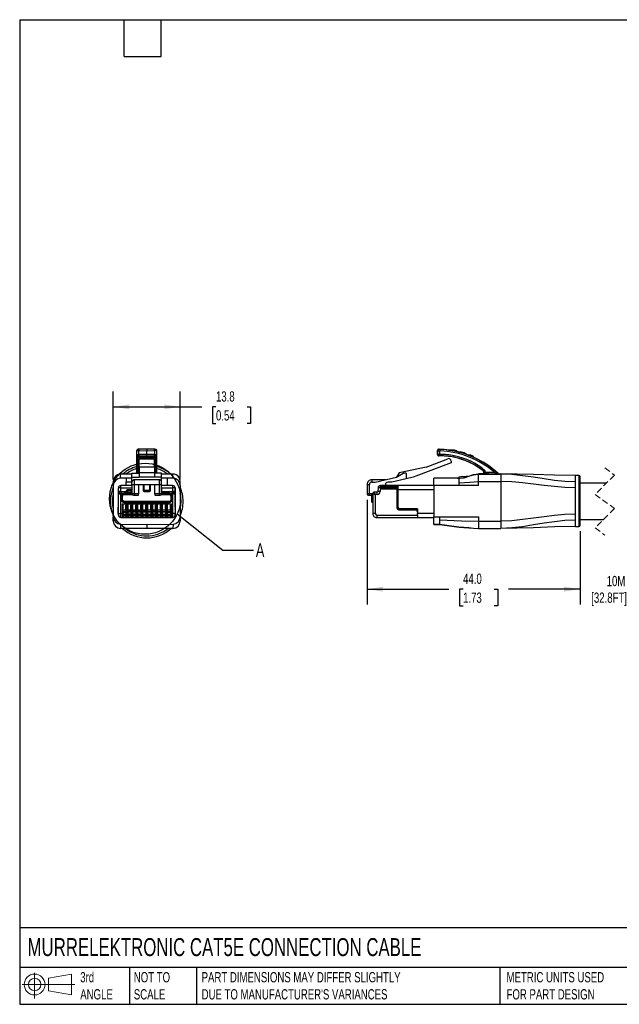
# Model space of a CAD drawing. Header units: millimetres. Extents: x 6 to 273, y 6 to 210.
# Tile 1 of 5: x 6 to 130, y 6 to 210. Entities that reach past the tile are written whole.
import ezdxf

# ---------------------------------------------------------------- set-up
doc = ezdxf.new("R2010")
doc.units = ezdxf.units.MM
doc.linetypes.add('SLD-Dashed', pattern=[1.905, 1.27, -0.635])
doc.linetypes.add('SLD-Solid', pattern=[0])
doc.layers.add('DIMENSIONS', color=140, linetype='SLD-Solid', lineweight=25)
doc.layers.add('TEXT', color=140, linetype='SLD-Solid', lineweight=25)
doc.layers.add('SLD-DEFPOINTS', color=7, linetype='Continuous')
doc.styles.add('SLDTEXTSTYLE0', font='TXT', dxfattribs={"width": 0.7})
doc.dimstyles.new('SLDDIMSTYLE1', dxfattribs={"dimtxt": 2.158008, "dimasz": 3.302, "dimexe": 0, "dimexo": 0.0625, "dimgap": 0.539502, "dimtad": 0, "dimtih": 1, "dimtoh": 1, "dimdec": 1, "dimrnd": 1e-09, "dimzin": 12, "dimdsep": 46, "dimtxsty": 'SLDTEXTSTYLE0', "dimsah": 1, "dimcen": 0.09, "dimadec": 0, "dimazin": 3, "dimtfac": 1, "dimtdec": 1, "dimtofl": 0, "dimtmove": 0, "dimatfit": 3, "dimfxl": 0, "dimfrac": 2, "dimtolj": 1, "dimtzin": 12, "dimarcsym": 0})
doc.dimstyles.new('SLDDIMSTYLE2', dxfattribs={"dimtxt": 2.158008, "dimasz": 3.302, "dimexe": 0, "dimexo": 0.0625, "dimgap": 0.539502, "dimtad": 0, "dimtih": 1, "dimtoh": 1, "dimdec": 1, "dimrnd": 1e-09, "dimzin": 12, "dimdsep": 46, "dimtxsty": 'SLDTEXTSTYLE0', "dimsah": 1, "dimcen": 0.09, "dimadec": 0, "dimazin": 3, "dimtfac": 1, "dimtdec": 1, "dimtmove": 0, "dimatfit": 0, "dimfxl": 0, "dimfrac": 2, "dimtolj": 1, "dimtzin": 12, "dimarcsym": 0})
doc.dimstyles.new('SLDDIMSTYLE3', dxfattribs={"dimtxt": 2.158008, "dimasz": 3.302, "dimexe": 0, "dimexo": 0.0625, "dimgap": 0.539502, "dimtad": 0, "dimtih": 1, "dimtoh": 1, "dimdec": 1, "dimrnd": 1e-09, "dimzin": 4, "dimdsep": 46, "dimtxsty": 'SLDTEXTSTYLE0', "dimsah": 1, "dimcen": 0.09, "dimadec": 0, "dimazin": 1, "dimtfac": 1, "dimtdec": 1, "dimtofl": 0, "dimtmove": 0, "dimatfit": 3, "dimfxl": 0, "dimfrac": 2, "dimtolj": 1, "dimtzin": 12, "dimarcsym": 0})
doc.dimstyles.new('SLDDIMSTYLE4', dxfattribs={"dimtxt": 0.18, "dimasz": 3.302, "dimexe": 0, "dimexo": 0.0625, "dimgap": 0, "dimtad": 0, "dimtih": 1, "dimtoh": 1, "dimdec": 0, "dimrnd": 1e-09, "dimzin": 0, "dimdsep": 46, "dimtxsty": 'Standard', "dimblk1": 'NONE', "dimblk2": 'NONE', "dimsah": 1, "dimcen": 0.09, "dimadec": 0, "dimazin": 0, "dimtfac": 3.302, "dimtdec": 0, "dimtofl": 0, "dimtmove": 0, "dimatfit": 3, "dimldrblk": 'NONE', "dimfxl": 0, "dimfrac": 2, "dimtolj": 1, "dimtzin": 0, "dimarcsym": 0})

# ---------------------------------------------------------------- blocks, each defined once
blk = doc.blocks.new('Block11')
at = {"color": 7, "linetype": 'SLD-Solid', "lineweight": 18}
for p, q in [((2.59, 5.31), (2.59, 0)), ((5.48, 4.17), (10.18, 5.03)), ((5.48, 1.6), (5.48, 4.17)), ((10.18, 5.03), (10.18, 0.73)), ((0, 2.88), (10.87, 2.88)), ((5.48, 1.6), (10.18, 0.73))]:
    blk.add_line(p, q, dxfattribs=at)
for radius in [2.15, 1.29]:
    blk.add_circle((2.59, 2.88), radius, dxfattribs=at)
blk = doc.blocks.new('Block12')
at = {"layer": 'SLD-DEFPOINTS'}
blk.add_blockref('Block11', (0, 0), dxfattribs=at)
blk = doc.blocks.new('_D_3')
at = {"layer": 'DIMENSIONS'}
for p, q in [((122.05, 104), (122.05, 88.85)), ((140.01, 104.35), (140.01, 88.85)), ((122.05, 92.03), (115.7, 92.03)), ((140.01, 92.03), (146.36, 92.03))]:
    blk.add_line(p, q, dxfattribs=at)
for points in [[(122.05, 92.03), (118.74, 92.53), (118.74, 91.52)], [(140.01, 92.03), (143.31, 91.52), (143.31, 92.53)]]:
    blk.add_solid(points, dxfattribs=at)
at = {"layer": 'DIMENSIONS', "char_height": 2.117, "attachment_point": 1, "style": 'SLDTEXTSTYLE0'}
for s, insert in [('10M', (127.51, 94.76)), ('[32.8FT]', (124.33, 91.33))]:
    blk.add_mtext(s, dxfattribs=dict(at, insert=insert))
blk = doc.blocks.new('_D_4')
at = {"layer": 'DIMENSIONS'}
for p, q in [((78.05, 110.45), (78.05, 88.85)), ((122.05, 104), (122.05, 88.85)), ((78.05, 92.03), (94.96, 92.03)), ((97.88, 92.03), (97.16, 92.03)), ((97.16, 92.03), (97.16, 88.6)), ((104.3, 92.03), (105.02, 92.03)), ((105.02, 92.03), (105.02, 88.6)), ((122.05, 92.03), (107.22, 92.03)), ((97.16, 88.6), (97.88, 88.6)), ((105.02, 88.6), (104.3, 88.6))]:
    blk.add_line(p, q, dxfattribs=at)
for points in [[(78.05, 92.03), (81.35, 91.52), (81.35, 92.53)], [(122.05, 92.03), (118.74, 92.53), (118.74, 91.52)]]:
    blk.add_solid(points, dxfattribs=at)
at = {"layer": 'DIMENSIONS', "char_height": 2.117, "attachment_point": 1, "style": 'SLDTEXTSTYLE0'}
for s, insert in [('44.0', (97.88, 95.24)), ('1.73', (97.88, 91.33))]:
    blk.add_mtext(s, dxfattribs=dict(at, insert=insert))
blk = doc.blocks.new('_D_5')
at = {"layer": 'DIMENSIONS'}
for p, q in [((25.68, 114.69), (25.68, 132.83)), ((39.48, 114.69), (39.48, 132.83)), ((25.68, 129.65), (39.48, 129.65)), ((39.48, 129.65), (43.95, 129.65)), ((46.87, 129.65), (46.15, 129.65)), ((46.15, 129.65), (46.15, 126.22)), ((53.28, 129.65), (54.01, 129.65)), ((54.01, 129.65), (54.01, 126.22)), ((46.15, 126.22), (46.87, 126.22)), ((54.01, 126.22), (53.28, 126.22))]:
    blk.add_line(p, q, dxfattribs=at)
for points in [[(25.68, 129.65), (28.98, 129.14), (28.98, 130.16)], [(39.48, 129.65), (36.18, 130.16), (36.18, 129.14)]]:
    blk.add_solid(points, dxfattribs=at)
at = {"layer": 'DIMENSIONS', "char_height": 2.117, "attachment_point": 1, "style": 'SLDTEXTSTYLE0'}
for s, insert in [('13.8', (46.87, 132.86)), ('0.54', (46.87, 128.95))]:
    blk.add_mtext(s, dxfattribs=dict(at, insert=insert))
blk = doc.blocks.new('_None')

msp = doc.modelspace()

# ---------------------------------------------------------------- linework, layer by layer
for p, q in [((30.48, 120.59), (30.48, 119.84)), ((32.58, 120.91), (30.97, 120.9)), ((30.97, 120.6), (32.58, 120.61)), ((30.97, 119.84), (30.97, 120.6)), ((34.18, 120.9), (32.57, 120.91)), ((32.58, 119.83), (32.58, 120.61)), ((32.58, 120.61), (34.18, 120.6)), ((34.18, 120.6), (34.18, 119.84)), ((34.68, 119.84), (34.68, 120.59)), ((92.6, 119.83), (92.6, 120.61)), ((92.6, 120.61), (92.61, 120.6)), ((92.61, 120.6), (92.61, 119.84)), ((92.92, 120.9), (92.91, 120.91)), ((93.11, 119.84), (93.11, 120.59)), ((95.84, 120.57), (94.95, 120.72)), ((95.01, 120.72), (95.81, 120.72)), ((95.81, 120.72), (95.81, 120.72)), ((97.19, 120.27), (97.56, 120.27)), ((97.56, 120.27), (97.56, 120.27)), ((30.48, 119.84), (30.48, 119.55)), ((30.48, 119.55), (30.48, 116.47)), ((30.78, 119.25), (30.78, 119.54)), ((30.78, 119.54), (30.79, 119.54)), ((32.58, 119.24), (30.78, 119.25)), ((30.78, 116.42), (30.78, 119.25)), ((32.58, 119.83), (30.97, 119.84)), ((30.97, 119.55), (30.97, 119.54)), ((30.97, 119.54), (32.58, 119.53)), ((30.97, 119.54), (32.58, 119.53)), ((34.18, 118.97), (30.98, 118.97)), ((30.98, 118.93), (30.98, 118.97)), ((30.98, 118.93), (34.18, 118.93)), ((30.98, 117.21), (30.98, 118.93)), ((34.18, 119.84), (32.58, 119.83)), ((32.58, 119.53), (34.18, 119.54)), ((32.58, 119.53), (34.18, 119.54)), ((32.58, 119.24), (32.58, 119.53)), ((32.58, 119.24), (34.38, 119.25)), ((32.58, 118.97), (32.58, 119.24)), ((34.18, 119.54), (34.18, 119.55)), ((34.18, 118.97), (34.18, 118.93)), ((34.18, 117.21), (34.18, 118.93)), ((34.37, 119.54), (34.38, 119.54)), ((34.38, 119.54), (34.38, 119.25)), ((34.38, 119.25), (34.38, 116.42)), ((34.68, 119.55), (34.68, 119.84)), ((34.68, 116.47), (34.68, 119.55)), ((95.41, 118.12), (87.59, 115.12)), ((90.24, 117.21), (94.73, 118.93)), ((92.61, 119.84), (92.6, 119.83)), ((92.9, 119.53), (92.91, 119.54)), ((95.41, 118.47), (95.41, 118.12)), ((96, 119.24), (96, 119.25)), ((98.97, 119.69), (99.16, 119.69)), ((99.24, 119.58), (98.98, 119.67)), ((99.16, 119.69), (99.16, 119.69)), ((29.53, 115.96), (30.98, 115.96)), ((29.53, 115.13), (29.53, 115.96)), ((30.48, 116.1), (30.45, 115.99)), ((30.47, 116.04), (30.48, 116.1)), ((30.48, 116.47), (30.48, 116.1)), ((30.98, 116.42), (30.78, 116.42)), ((30.78, 116.1), (30.78, 116.19)), ((30.78, 116.19), (30.98, 116.19)), ((30.98, 116.09), (30.78, 116.1)), ((34.18, 117.21), (30.98, 117.21)), ((30.98, 117.21), (30.98, 116.05)), ((34.18, 116.05), (30.98, 116.05)), ((30.98, 116.05), (30.98, 115.13)), ((34.18, 117.21), (34.18, 116.05)), ((34.38, 116.42), (34.18, 116.42)), ((34.18, 116.19), (34.38, 116.19)), ((34.38, 116.1), (34.18, 116.09)), ((34.18, 116.05), (34.18, 115.13)), ((35.63, 115.96), (34.18, 115.96)), ((34.38, 116.19), (34.38, 116.1)), ((34.68, 116.1), (34.68, 116.47)), ((35.63, 115.13), (35.63, 115.96)), ((84.67, 116.05), (84.14, 115.13)), ((84.14, 115.13), (85.52, 115.96)), ((90.24, 117.21), (84.67, 116.05)), ((86.16, 115.96), (85.52, 115.96)), ((86.16, 115.96), (86.16, 114.79)), ((102.05, 116.42), (102.03, 116.41)), ((102.15, 116.18), (102.16, 116.19)), ((102.15, 115.98), (102.15, 116.18)), ((102.16, 116.19), (102.16, 116.1)), ((102.46, 116.1), (102.46, 116.47)), ((104.41, 116.1), (103.05, 116.1)), ((104.41, 116.1), (104.41, 115.8)), ((105.11, 115.9), (105.11, 115.88)), ((25.68, 114.27), (25.68, 113.42)), ((29.53, 115.79), (27.16, 115.77)), ((27.16, 115.71), (27.16, 115.77)), ((27.16, 114.92), (27.16, 115.71)), ((28.33, 114.93), (27.16, 114.92)), ((29.53, 114.94), (28.33, 114.93)), ((28.33, 114.93), (28.33, 114.17)), ((28.33, 114.17), (28.33, 114.17)), ((28.34, 113.42), (28.33, 114.17)), ((28.33, 114.17), (29.53, 114.17)), ((29.53, 115.13), (30.98, 115.13)), ((29.53, 114.12), (29.53, 115.13)), ((29.53, 113.62), (29.53, 114.12)), ((30.03, 113.62), (30.03, 114.62)), ((35.13, 114.62), (30.03, 114.62)), ((34.18, 115.13), (30.98, 115.13)), ((35.63, 115.13), (34.18, 115.13)), ((35.13, 114.62), (35.13, 113.62)), ((37.99, 115.77), (35.63, 115.79)), ((35.63, 114.12), (35.63, 115.13)), ((36.83, 114.93), (35.63, 114.94)), ((35.63, 113.62), (35.63, 114.12)), ((36.84, 113.42), (36.83, 114.93)), ((37.99, 114.92), (36.83, 114.93)), ((37.99, 114.92), (37.99, 115.77)), ((39.48, 113.42), (39.48, 114.27)), ((79.05, 114.62), (79.05, 114.12)), ((81.92, 114.62), (79.05, 114.62)), ((79.05, 114.12), (79.74, 114.12)), ((79.74, 114.12), (84.14, 115.13)), ((83.2, 114.11), (82.33, 114.11)), ((86.16, 114.79), (83.2, 114.11)), ((87.59, 115.12), (86.16, 114.79)), ((91.85, 114.92), (91.85, 114.93)), ((91.85, 113.42), (91.85, 114.92)), ((97.05, 114.92), (91.85, 114.92)), ((96.75, 114.95), (93.35, 114.95)), ((97.05, 115.22), (97.56, 115.25)), ((97.05, 114.95), (97.05, 115.22)), ((97.05, 114.92), (97.05, 114.95)), ((97.05, 113.97), (97.05, 114.77)), ((97.05, 113.42), (97.05, 113.97)), ((97.56, 115.25), (98.88, 115.32)), ((101.05, 115.77), (101.05, 115.8)), ((103.05, 115.8), (101.05, 115.8)), ((101.05, 115.62), (101.05, 115.77)), ((101.05, 115.77), (105.65, 115.77)), ((101.05, 114.27), (101.05, 115.62)), ((101.05, 113.42), (101.05, 114.27)), ((101.05, 114.27), (105.65, 114.27)), ((101.98, 115.82), (101.97, 115.81)), ((103.05, 115.8), (103.05, 115.8)), ((103.05, 115.8), (104.41, 115.8)), ((105.31, 115.82), (105.65, 115.82)), ((105.31, 115.8), (105.31, 115.82)), ((105.65, 115.82), (105.65, 115.77)), ((105.65, 115.77), (105.65, 114.27)), ((105.65, 114.27), (105.65, 106.07)), ((121.75, 115.47), (121.05, 115.47)), ((121.05, 114.18), (121.05, 115.47)), ((121.05, 112.94), (121.05, 114.18)), ((121.75, 115.47), (121.75, 110.22)), ((122.05, 110.22), (122.05, 115.17)), ((127.41, 113.87), (122.05, 113.87)), ((25.68, 113.42), (25.68, 106.97)), ((26.69, 112.62), (26.69, 108.92)), ((26.69, 112.62), (26.74, 112.62)), ((26.74, 112.15), (26.74, 112.92)), ((26.74, 111.55), (26.74, 112.15)), ((29.53, 113.42), (27.24, 113.42)), ((27.24, 112.95), (27.24, 113.42)), ((27.24, 112.17), (27.24, 112.95)), ((27.24, 112.95), (29.53, 112.95)), ((27.24, 112.05), (27.24, 112.17)), ((27.24, 112.17), (28.32, 112.17)), ((29.53, 112.05), (27.24, 112.05)), ((28.32, 112.17), (28.25, 112.05)), ((28.32, 112.17), (28.53, 112.55)), ((29.48, 112.55), (28.53, 112.55)), ((29.53, 112.47), (29.48, 112.55)), ((29.53, 113.62), (30.03, 113.62)), ((29.53, 113.62), (29.53, 111.72)), ((29.53, 112.95), (29.53, 112.47)), ((29.53, 112.15), (29.53, 112.47)), ((29.53, 112.05), (29.53, 112.15)), ((30.03, 111.72), (30.03, 113.62)), ((30.03, 113.62), (30.88, 113.62)), ((30.88, 113.62), (32.03, 113.62)), ((30.88, 113.62), (30.88, 111.72)), ((31.83, 113.62), (31.83, 112.38)), ((32.03, 112.38), (31.83, 112.38)), ((32.03, 113.62), (33.13, 113.62)), ((32.03, 112.38), (32.03, 113.62)), ((32.03, 112.18), (32.03, 112.38)), ((33.13, 112.38), (32.03, 112.38)), ((32.03, 112.18), (33.13, 112.18)), ((33.13, 113.62), (34.28, 113.62)), ((33.13, 113.62), (33.13, 112.38)), ((33.13, 112.38), (33.13, 112.18)), ((33.33, 112.38), (33.13, 112.38)), ((33.33, 112.38), (33.33, 113.62)), ((34.28, 113.62), (35.13, 113.62)), ((34.28, 111.72), (34.28, 113.62)), ((35.13, 113.62), (35.63, 113.62)), ((35.13, 113.62), (35.13, 111.72)), ((35.63, 111.72), (35.63, 113.62)), ((37.92, 113.42), (35.63, 113.42)), ((35.63, 112.95), (37.92, 112.95)), ((35.63, 112.95), (35.63, 112.17)), ((35.63, 112.17), (37.92, 112.17)), ((37.92, 112.05), (35.63, 112.05)), ((37.92, 113.42), (37.92, 112.95)), ((37.92, 112.95), (37.92, 112.17)), ((37.92, 112.17), (37.92, 112.05)), ((37.92, 112.03), (37.92, 112.05)), ((38.42, 112.92), (38.42, 112.15)), ((38.42, 112.62), (38.47, 112.62)), ((38.42, 112.15), (38.42, 111.55)), ((38.47, 108.92), (38.47, 112.62)), ((39.48, 113.42), (39.48, 106.97)), ((78.05, 113.62), (78.55, 113.62)), ((78.05, 113.62), (78.05, 111.72)), ((78.05, 113.62), (78.05, 112.38)), ((78.05, 112.38), (78.05, 111.72)), ((78.55, 111.72), (78.55, 113.62)), ((80.15, 112.05), (79.55, 112.05)), ((80.15, 111.55), (80.15, 112.05)), ((80.32, 112.95), (80.28, 112.17)), ((80.82, 112.92), (80.78, 112.15)), ((80.82, 112.92), (80.82, 113.42)), ((81.03, 113.42), (80.82, 113.42)), ((81.03, 112.92), (80.82, 112.92)), ((81.03, 113.42), (81.03, 112.92)), ((81.03, 113.42), (81.28, 113.42)), ((81.03, 112.92), (81.03, 112.72)), ((81.03, 112.92), (84.28, 112.92)), ((81.03, 112.72), (84.28, 112.72)), ((81.08, 113.22), (84.28, 113.22)), ((81.08, 113.22), (81.08, 112.92)), ((84.48, 113.42), (81.28, 113.42)), ((81.83, 113.61), (81.83, 113.42)), ((84.28, 112.62), (84.28, 113.22)), ((84.28, 112.92), (84.28, 112.72)), ((84.28, 112.92), (84.28, 112.92)), ((84.28, 108.72), (84.28, 112.72)), ((84.28, 112.62), (84.28, 108.92)), ((84.28, 112.62), (84.48, 112.62)), ((84.48, 112.62), (84.48, 113.42)), ((91.85, 113.42), (84.48, 113.42)), ((84.48, 108.92), (84.48, 112.62)), ((84.48, 112.62), (91.85, 112.62)), ((97.05, 113.42), (91.85, 113.42)), ((91.85, 113.42), (91.85, 106.97)), ((101.05, 113.42), (97.05, 113.42)), ((121.05, 107.51), (121.05, 112.94)), ((26.74, 107.62), (26.74, 111.55)), ((27.24, 107.62), (27.24, 111.75)), ((27.24, 111.75), (27.89, 111.75)), ((27.39, 111.25), (27.39, 110.42)), ((27.39, 111.25), (27.59, 111.25)), ((27.59, 110.42), (27.39, 110.42)), ((27.59, 110.42), (27.59, 111.25)), ((27.89, 111.55), (27.89, 111.75)), ((29.53, 111.75), (27.89, 111.75)), ((27.89, 111.55), (29.58, 111.55)), ((37.27, 110.12), (27.89, 110.12)), ((27.89, 109.92), (27.89, 110.12)), ((27.89, 109.92), (37.27, 109.92)), ((30.03, 111.72), (29.53, 111.72)), ((29.83, 111.42), (30.03, 111.42)), ((30.88, 111.72), (30.03, 111.72)), ((30.03, 111.72), (30.03, 111.42)), ((30.03, 111.42), (30.88, 111.42)), ((30.88, 111.42), (30.88, 111.72)), ((35.13, 111.72), (34.28, 111.72)), ((34.28, 111.72), (34.28, 111.42)), ((34.28, 111.42), (35.13, 111.42)), ((35.63, 111.72), (35.13, 111.72)), ((35.13, 111.72), (35.13, 111.42)), ((35.13, 111.42), (35.33, 111.42)), ((35.57, 111.55), (37.27, 111.55)), ((37.27, 111.75), (35.63, 111.75)), ((37.27, 111.75), (37.27, 111.55)), ((37.27, 111.75), (37.92, 111.75)), ((37.27, 110.12), (37.27, 109.92)), ((37.57, 111.25), (37.57, 110.42)), ((37.57, 111.25), (37.77, 111.25)), ((37.77, 110.42), (37.57, 110.42)), ((37.77, 110.42), (37.77, 111.25)), ((37.92, 111.75), (37.92, 107.62)), ((38.41, 111.59), (38.42, 111.55)), ((38.42, 111.55), (38.42, 107.62)), ((78.55, 111.72), (78.05, 111.72)), ((78.35, 111.42), (78.55, 111.42)), ((79.04, 111.72), (78.55, 111.72)), ((78.55, 111.42), (78.55, 111.72)), ((78.55, 111.42), (78.95, 111.42)), ((78.95, 111.55), (78.95, 111.25)), ((78.95, 111.25), (78.95, 110.42)), ((78.95, 111.25), (79.15, 111.25)), ((78.95, 110.42), (78.95, 110.12)), ((79.15, 110.42), (78.95, 110.42)), ((79.15, 111.25), (79.15, 111.75)), ((79.25, 111.75), (79.15, 111.75)), ((79.15, 110.42), (79.15, 111.25)), ((79.15, 111.25), (79.25, 111.25)), ((79.25, 110.42), (79.15, 110.42)), ((79.15, 109.92), (79.15, 110.42)), ((79.15, 109.92), (79.25, 109.92)), ((79.25, 111.75), (79.25, 107.62)), ((79.75, 111.55), (79.75, 107.62)), ((80.15, 111.55), (79.75, 111.55)), ((121.75, 110.22), (121.75, 104.97)), ((122.05, 105.27), (122.05, 110.22)), ((26.69, 108.62), (26.69, 108.92)), ((26.74, 108.92), (26.69, 108.92)), ((26.69, 107.62), (26.69, 108.62)), ((28.49, 109.57), (27.49, 109.57)), ((27.49, 109.57), (27.49, 107.62)), ((27.69, 108.37), (27.69, 109.37)), ((27.69, 107.62), (27.69, 109.37)), ((27.69, 108.37), (28.29, 108.37)), ((27.69, 108.03), (28.29, 108.03)), ((27.69, 107.9), (28.29, 107.9)), ((28.29, 108.37), (28.29, 109.37)), ((28.29, 109.37), (28.29, 107.62)), ((28.49, 107.62), (28.49, 109.57)), ((29.51, 109.57), (28.51, 109.57)), ((28.51, 109.57), (28.51, 107.62)), ((28.71, 108.37), (28.71, 109.37)), ((28.71, 107.62), (28.71, 109.37)), ((28.71, 108.37), (28.83, 108.37)), ((29.31, 108.03), (28.71, 108.03)), ((29.31, 107.9), (28.71, 107.9)), ((28.83, 108.42), (29.18, 108.42)), ((28.83, 108.42), (28.83, 108.37)), ((29.18, 108.42), (29.18, 108.37)), ((29.18, 108.37), (29.31, 108.37)), ((29.31, 109.37), (29.31, 107.62)), ((29.31, 108.37), (29.31, 109.37)), ((29.51, 107.62), (29.51, 109.57)), ((30.53, 109.57), (29.53, 109.57)), ((29.53, 109.57), (29.53, 107.62)), ((29.73, 108.37), (29.73, 109.37)), ((29.73, 107.62), (29.73, 109.37)), ((29.73, 108.37), (29.85, 108.37)), ((30.33, 108.03), (29.73, 108.03)), ((30.33, 107.9), (29.73, 107.9)), ((29.85, 108.42), (30.2, 108.42)), ((29.85, 108.42), (29.85, 108.37)), ((29.85, 108.37), (29.88, 108.37)), ((29.88, 108.37), (29.88, 108.42)), ((30.18, 108.37), (30.18, 108.42)), ((30.18, 108.37), (30.2, 108.37)), ((30.2, 108.42), (30.2, 108.37)), ((30.2, 108.37), (30.33, 108.37)), ((30.33, 108.37), (30.33, 109.37)), ((30.33, 109.37), (30.33, 107.62)), ((30.53, 107.62), (30.53, 109.57)), ((31.55, 109.57), (30.55, 109.57)), ((30.55, 109.57), (30.55, 107.62)), ((30.75, 108.37), (30.75, 109.37)), ((30.75, 107.62), (30.75, 109.37)), ((30.75, 108.37), (30.87, 108.37)), ((31.35, 108.03), (30.75, 108.03)), ((31.35, 107.9), (30.75, 107.9)), ((30.87, 108.42), (31.22, 108.42)), ((30.87, 108.42), (30.87, 108.37)), ((31.22, 108.42), (31.22, 108.37)), ((31.22, 108.37), (31.35, 108.37)), ((31.35, 108.37), (31.35, 109.37)), ((31.35, 109.37), (31.35, 107.62)), ((31.55, 107.62), (31.55, 109.57)), ((32.57, 109.57), (31.57, 109.57)), ((31.57, 109.57), (31.57, 107.62)), ((31.77, 108.37), (31.77, 109.37)), ((31.77, 107.62), (31.77, 109.37)), ((31.77, 108.37), (32.37, 108.37)), ((32.37, 108.03), (31.77, 108.03)), ((32.37, 107.98), (31.77, 107.98)), ((32.37, 107.91), (31.77, 107.91)), ((32.37, 108.37), (32.37, 109.37)), ((32.37, 109.37), (32.37, 107.62)), ((32.57, 107.62), (32.57, 109.57)), ((33.59, 109.57), (32.59, 109.57)), ((32.59, 109.57), (32.59, 107.62)), ((32.79, 108.37), (32.79, 109.37)), ((32.79, 107.62), (32.79, 109.37)), ((32.79, 108.37), (33.39, 108.37)), ((32.79, 108.03), (33.39, 108.03)), ((32.79, 107.98), (33.39, 107.98)), ((33.39, 107.91), (32.79, 107.91)), ((33.39, 108.37), (33.39, 109.37)), ((33.39, 109.37), (33.39, 107.62)), ((33.59, 107.62), (33.59, 109.57)), ((34.61, 109.57), (33.61, 109.57)), ((33.61, 109.57), (33.61, 107.62)), ((33.81, 108.37), (33.81, 109.37)), ((33.81, 107.62), (33.81, 109.37)), ((33.81, 108.37), (33.93, 108.37)), ((34.41, 108.03), (33.81, 108.03)), ((34.41, 107.9), (33.81, 107.9)), ((33.93, 108.42), (34.28, 108.42)), ((33.93, 108.42), (33.93, 108.37)), ((33.93, 108.37), (33.96, 108.37)), ((33.96, 108.37), (33.96, 108.42)), ((34.26, 108.37), (34.26, 108.42)), ((34.26, 108.37), (34.28, 108.37)), ((34.28, 108.42), (34.28, 108.37)), ((34.28, 108.37), (34.41, 108.37)), ((34.41, 108.37), (34.41, 109.37)), ((34.41, 109.37), (34.41, 107.62)), ((34.61, 107.62), (34.61, 109.57)), ((35.63, 109.57), (34.63, 109.57)), ((34.63, 109.57), (34.63, 107.62)), ((34.83, 108.37), (34.83, 109.37)), ((34.83, 107.62), (34.83, 109.37)), ((34.83, 108.37), (35.43, 108.37)), ((34.83, 108.03), (35.43, 108.03)), ((34.83, 107.98), (35.43, 107.98)), ((35.43, 107.91), (34.83, 107.91)), ((35.43, 108.37), (35.43, 109.37)), ((35.43, 109.37), (35.43, 107.62)), ((35.63, 107.62), (35.63, 109.57)), ((36.65, 109.57), (35.65, 109.57)), ((35.65, 109.57), (35.65, 107.62)), ((35.85, 108.37), (35.85, 109.37)), ((35.85, 107.62), (35.85, 109.37)), ((35.85, 108.37), (36.45, 108.37)), ((35.85, 108.03), (36.45, 108.03)), ((35.85, 107.98), (36.45, 107.98)), ((36.45, 107.91), (35.85, 107.91)), ((36.45, 108.37), (36.45, 109.37)), ((36.45, 109.37), (36.45, 107.62)), ((36.65, 107.62), (36.65, 109.57)), ((37.67, 109.57), (36.67, 109.57)), ((36.67, 109.57), (36.67, 107.62)), ((36.87, 108.37), (36.87, 109.37)), ((36.87, 107.62), (36.87, 109.37)), ((36.87, 108.37), (37.47, 108.37)), ((36.87, 108.03), (37.47, 108.03)), ((36.87, 107.9), (37.47, 107.9)), ((37.47, 108.37), (37.47, 109.37)), ((37.47, 109.37), (37.47, 107.62)), ((37.67, 107.62), (37.67, 109.57)), ((38.47, 108.92), (38.42, 108.92)), ((38.47, 108.92), (38.47, 108.62)), ((38.47, 108.62), (38.47, 107.62)), ((79.25, 109.57), (79.25, 107.62)), ((84.28, 109.03), (84.28, 109.03)), ((84.48, 108.92), (84.28, 108.92)), ((84.35, 108.53), (84.35, 108.67)), ((84.58, 108.42), (87.95, 108.42)), ((88.45, 108.62), (84.78, 108.62)), ((84.78, 108.42), (84.78, 108.62)), ((87.95, 108.42), (88.45, 108.42)), ((88.45, 108.62), (88.45, 107.62)), ((25.68, 106.07), (25.68, 106.97)), ((25.81, 106.35), (25.68, 106.07)), ((26.74, 107.62), (27.24, 107.62)), ((26.74, 107.32), (26.74, 107.62)), ((27.49, 107.62), (27.24, 107.62)), ((27.24, 106.82), (27.24, 107.62)), ((27.24, 106.82), (27.49, 106.82)), ((27.49, 107.62), (27.49, 106.82)), ((27.69, 107.62), (27.49, 107.62)), ((27.49, 106.82), (28.49, 106.82)), ((28.33, 106.89), (27.64, 106.89)), ((27.69, 107.62), (27.69, 107.02)), ((27.69, 107.53), (28.29, 107.53)), ((27.69, 107.32), (28.29, 107.32)), ((28.29, 107.25), (27.69, 107.25)), ((28.49, 107.62), (28.29, 107.62)), ((28.29, 107.62), (28.29, 107.02)), ((28.51, 107.62), (28.49, 107.62)), ((28.49, 106.82), (28.49, 107.62)), ((28.49, 106.82), (28.51, 106.82)), ((28.71, 107.62), (28.51, 107.62)), ((28.51, 107.62), (28.51, 106.82)), ((28.51, 106.82), (29.51, 106.82)), ((29.35, 106.89), (28.66, 106.89)), ((28.71, 107.62), (28.71, 107.02)), ((29.31, 107.53), (28.71, 107.53)), ((28.71, 107.32), (29.31, 107.32)), ((29.31, 107.25), (28.71, 107.25)), ((29.51, 107.62), (29.31, 107.62)), ((29.31, 107.62), (29.31, 107.02)), ((29.53, 107.62), (29.51, 107.62)), ((29.51, 106.82), (29.51, 107.62)), ((29.51, 106.82), (29.53, 106.82)), ((29.73, 107.62), (29.53, 107.62)), ((29.53, 107.62), (29.53, 106.82)), ((29.53, 106.82), (30.53, 106.82)), ((30.37, 106.89), (29.68, 106.89)), ((29.73, 107.62), (29.73, 107.02)), ((30.33, 107.53), (29.73, 107.53)), ((29.73, 107.32), (30.33, 107.32)), ((30.33, 107.25), (29.73, 107.25)), ((30.53, 107.62), (30.33, 107.62)), ((30.33, 107.62), (30.33, 107.02)), ((30.55, 107.62), (30.53, 107.62)), ((30.53, 106.82), (30.53, 107.62)), ((30.53, 106.82), (30.55, 106.82)), ((30.75, 107.62), (30.55, 107.62)), ((30.55, 107.62), (30.55, 106.82)), ((30.55, 106.82), (31.55, 106.82)), ((31.39, 106.89), (30.7, 106.89)), ((30.75, 107.62), (30.75, 107.02)), ((31.35, 107.53), (30.75, 107.53)), ((30.75, 107.32), (31.35, 107.32)), ((31.35, 107.25), (30.75, 107.25)), ((31.55, 107.62), (31.35, 107.62)), ((31.35, 107.62), (31.35, 107.02)), ((31.57, 107.62), (31.55, 107.62)), ((31.55, 106.82), (31.55, 107.62)), ((31.55, 106.82), (31.57, 106.82)), ((31.77, 107.62), (31.57, 107.62)), ((31.57, 107.62), (31.57, 106.82)), ((31.57, 106.82), (32.57, 106.82)), ((32.41, 106.89), (31.72, 106.89)), ((31.77, 107.62), (31.77, 107.02)), ((32.37, 107.4), (31.77, 107.4)), ((31.77, 107.32), (32.37, 107.32)), ((32.37, 107.25), (31.77, 107.25)), ((32.57, 107.62), (32.37, 107.62)), ((32.37, 107.62), (32.37, 107.02)), ((32.59, 107.62), (32.57, 107.62)), ((32.57, 106.82), (32.57, 107.62)), ((32.57, 106.82), (32.59, 106.82)), ((32.79, 107.62), (32.59, 107.62)), ((32.59, 107.62), (32.59, 106.82)), ((32.59, 106.82), (33.59, 106.82)), ((33.43, 106.89), (32.74, 106.89)), ((32.79, 107.62), (32.79, 107.02)), ((33.39, 107.4), (32.79, 107.4)), ((32.79, 107.32), (33.39, 107.32)), ((33.39, 107.25), (32.79, 107.25)), ((33.59, 107.62), (33.39, 107.62)), ((33.39, 107.62), (33.39, 107.02)), ((33.61, 107.62), (33.59, 107.62)), ((33.59, 106.82), (33.59, 107.62)), ((33.59, 106.82), (33.61, 106.82)), ((33.81, 107.62), (33.61, 107.62)), ((33.61, 107.62), (33.61, 106.82)), ((33.61, 106.82), (34.61, 106.82)), ((34.45, 106.89), (33.76, 106.89)), ((33.81, 107.62), (33.81, 107.02)), ((34.41, 107.53), (33.81, 107.53)), ((33.81, 107.32), (34.41, 107.32)), ((34.41, 107.25), (33.81, 107.25)), ((34.61, 107.62), (34.41, 107.62)), ((34.41, 107.62), (34.41, 107.02)), ((34.63, 107.62), (34.61, 107.62)), ((34.61, 106.82), (34.61, 107.62)), ((34.61, 106.82), (34.63, 106.82)), ((34.83, 107.62), (34.63, 107.62)), ((34.63, 107.62), (34.63, 106.82)), ((34.63, 106.82), (35.63, 106.82)), ((35.47, 106.89), (34.78, 106.89)), ((34.83, 107.62), (34.83, 107.02)), ((35.43, 107.4), (34.83, 107.4)), ((34.83, 107.32), (35.43, 107.32)), ((35.43, 107.25), (34.83, 107.25)), ((35.63, 107.62), (35.43, 107.62)), ((35.43, 107.62), (35.43, 107.02)), ((35.65, 107.62), (35.63, 107.62)), ((35.63, 106.82), (35.63, 107.62)), ((35.63, 106.82), (35.65, 106.82)), ((35.85, 107.62), (35.65, 107.62)), ((35.65, 107.62), (35.65, 106.82)), ((35.65, 106.82), (36.65, 106.82)), ((36.49, 106.89), (35.8, 106.89)), ((35.85, 107.62), (35.85, 107.02)), ((36.45, 107.4), (35.85, 107.4)), ((35.85, 107.32), (36.45, 107.32)), ((36.45, 107.25), (35.85, 107.25)), ((36.65, 107.62), (36.45, 107.62)), ((36.45, 107.62), (36.45, 107.02)), ((36.67, 107.62), (36.65, 107.62)), ((36.65, 106.82), (36.65, 107.62)), ((36.65, 106.82), (36.67, 106.82)), ((36.87, 107.62), (36.67, 107.62)), ((36.67, 107.62), (36.67, 106.82)), ((36.67, 106.82), (37.67, 106.82)), ((37.51, 106.89), (36.82, 106.89)), ((36.87, 107.62), (36.87, 107.02)), ((36.87, 107.53), (37.47, 107.53)), ((36.87, 107.32), (37.47, 107.32)), ((37.47, 107.25), (36.87, 107.25)), ((37.67, 107.62), (37.47, 107.62)), ((37.47, 107.62), (37.47, 107.02)), ((37.92, 107.62), (37.67, 107.62)), ((37.67, 106.82), (37.67, 107.62)), ((37.67, 106.82), (37.92, 106.82)), ((38.42, 107.62), (37.92, 107.62)), ((37.92, 107.62), (37.92, 106.82)), ((38.42, 107.62), (38.42, 107.32)), ((39.34, 106.35), (39.48, 106.07)), ((39.48, 106.97), (39.48, 106.07)), ((79.75, 107.62), (79.25, 107.62)), ((80.05, 107.32), (88.45, 107.32)), ((80.05, 107.32), (80.05, 106.82)), ((80.05, 106.82), (88.45, 106.82)), ((88.45, 107.34), (88.45, 107.62)), ((91.85, 107.62), (88.45, 107.62)), ((88.45, 107.34), (88.45, 107.32)), ((88.45, 107.32), (88.45, 106.82)), ((88.45, 106.82), (91.85, 106.82)), ((91.85, 106.97), (93.05, 106.97)), ((91.85, 105.47), (91.85, 106.97)), ((93.05, 106.97), (101.05, 106.97)), ((93.05, 105.47), (93.05, 106.35)), ((101.05, 106.97), (101.05, 106.07)), ((101.05, 106.07), (105.65, 106.07)), ((101.05, 106.07), (101.05, 104.57)), ((105.65, 106.07), (105.65, 104.57)), ((121.05, 106.27), (121.05, 107.51)), ((121.05, 104.97), (121.05, 106.27)), ((122.05, 106.37), (126.84, 106.37)), ((27.15, 105.47), (32.58, 105.37)), ((27.15, 105.47), (27.16, 104.57)), ((32.58, 104.52), (27.16, 104.57)), ((32.58, 105.37), (38.01, 105.47)), ((32.58, 105.37), (32.58, 104.52)), ((37.99, 104.57), (32.58, 104.52)), ((38.01, 105.47), (37.99, 104.57)), ((91.85, 105.47), (93.05, 105.47)), ((91.85, 105.37), (91.85, 105.47)), ((91.85, 105.37), (93.05, 105.37)), ((93.05, 105.37), (93.05, 105.47)), ((101.05, 104.57), (105.65, 104.57)), ((101.05, 104.57), (101.05, 104.52)), ((101.05, 104.52), (105.65, 104.52)), ((105.65, 104.57), (105.65, 104.52)), ((121.05, 104.97), (121.75, 104.97))]:
    msp.add_line(p, q)
at = {"color": 7, "linetype": 'SLD-Dashed', "lineweight": 18}
for p, q in [((127.13, 117.05), (129.13, 115.58)), ((129.13, 115.58), (125.13, 111.58)), ((125.13, 111.58), (129.13, 108.66)), ((129.13, 108.66), (125.13, 104.66)), ((125.13, 104.66), (127.13, 103.2))]:
    msp.add_line(p, q, dxfattribs=at)
at = {"flags": 128}
for points in [[(30.97, 120.89), (30.84, 120.89), (30.71, 120.86), (30.63, 120.83), (30.57, 120.79), (30.51, 120.72), (30.48, 120.65)], [(30.97, 120.9), (30.97, 120.89), (30.97, 120.89)], [(34.67, 120.65), (34.65, 120.7), (34.62, 120.75), (34.52, 120.83), (34.45, 120.85), (34.37, 120.87), (34.27, 120.89), (34.18, 120.89)], [(93.11, 120.59), (93.12, 120.7), (93.12, 120.8), (93.12, 120.87), (93.12, 120.89)], [(94.93, 120.72), (94.94, 120.72), (94.95, 120.72), (94.96, 120.72), (94.97, 120.72), (94.98, 120.72), (94.99, 120.72), (95, 120.72), (95.01, 120.72)], [(95.81, 120.72), (95.31, 120.72), (95.09, 120.72), (94.93, 120.72)], [(97.14, 120.27), (97.17, 120.27), (97.19, 120.27)], [(97.56, 120.27), (97.32, 120.27), (97.14, 120.27)], [(93.11, 119.54), (93.11, 119.57), (93.11, 119.63), (93.11, 119.73), (93.11, 119.84)], [(96, 119.25), (96, 119.26), (96, 119.28), (96.01, 119.3), (96.02, 119.34), (96.03, 119.38), (96.04, 119.44), (96.05, 119.49), (96.06, 119.55)], [(98.94, 119.69), (98.95, 119.69), (98.97, 119.69)], [(99.16, 119.69), (99.03, 119.69), (98.94, 119.69)], [(99.24, 119.58), (99.22, 119.62), (99.21, 119.66), (99.19, 119.69), (99.16, 119.69)], [(30.78, 116.1), (30.77, 115.99), (30.77, 115.96)], [(30.78, 116.19), (30.78, 116.33), (30.78, 116.42)], [(34.38, 116.42), (34.38, 116.3), (34.38, 116.19)], [(34.38, 116.1), (34.38, 115.99), (34.38, 115.96)], [(34.68, 116.1), (34.7, 115.99), (34.72, 115.96)], [(102.15, 116.18), (102.11, 116.32), (102.03, 116.41)], [(102.05, 116.42), (102.14, 116.3), (102.16, 116.19)], [(102.46, 116.1), (102.46, 115.99), (102.46, 115.89), (102.46, 115.82), (102.46, 115.8)], [(103.05, 116.1), (102.72, 116.1), (102.46, 116.1)], [(25.78, 113.97), (25.72, 114.14), (25.68, 114.27)], [(27.16, 115.74), (26.83, 115.72), (26.52, 115.62)], [(38.63, 115.62), (38.32, 115.73), (37.99, 115.77)], [(39.37, 113.97), (39.43, 114.14), (39.48, 114.27)], [(97.05, 114.95), (98.07, 115.07), (99.05, 115.37), (100.03, 115.68), (101.05, 115.8)], [(97.05, 114.92), (98.07, 115.03), (99.05, 115.34), (100.03, 115.65), (101.05, 115.77)], [(97.05, 114.77), (97.09, 114.8), (97.11, 114.83), (97.1, 114.88), (97.05, 114.92)], [(97.05, 113.97), (99.29, 114.14), (101.05, 114.27)], [(98.76, 115.28), (98.51, 115.26), (97.42, 115.22)], [(101.92, 115.8), (101.81, 115.8), (101.75, 115.8)], [(101.92, 115.8), (101.95, 115.8), (102.01, 115.8)], [(102.01, 115.8), (102.03, 115.8), (102.14, 115.8)], [(102.14, 115.8), (102.29, 115.8), (102.46, 115.8)], [(102.46, 115.8), (102.79, 115.8), (103.05, 115.8)], [(121.05, 115.47), (116.73, 115.54), (112.42, 115.68), (109.04, 115.78), (105.65, 115.82)], [(121.05, 114.18), (118.89, 114.26), (116.73, 114.48), (114.58, 114.79), (112.42, 115.12), (110.17, 115.44), (107.91, 115.68), (105.65, 115.77)], [(121.05, 112.94), (118.89, 113.01), (116.73, 113.19), (114.58, 113.44), (112.42, 113.72), (110.17, 113.99), (107.91, 114.19), (105.65, 114.27)], [(26.74, 112.9), (26.7, 112.78), (26.69, 112.62)], [(27.24, 112.05), (27.24, 112.03), (27.24, 111.96), (27.24, 111.87), (27.24, 111.75)], [(37.92, 111.75), (37.92, 111.87), (37.92, 111.96), (37.92, 112.03), (37.92, 112.03)], [(38.47, 112.62), (38.45, 112.78), (38.42, 112.9)], [(39.68, 110.12), (39.63, 110.98), (39.48, 111.79)], [(80.78, 112.15), (80.68, 112.15), (80.58, 112.16), (80.5, 112.16), (80.42, 112.17), (80.36, 112.17), (80.31, 112.17), (80.29, 112.17), (80.28, 112.17)], [(80.82, 112.92), (80.72, 112.93), (80.63, 112.93), (80.54, 112.94), (80.46, 112.94), (80.4, 112.94), (80.35, 112.95), (80.33, 112.95), (80.32, 112.95)], [(26.74, 111.55), (26.75, 111.6), (26.79, 111.64), (26.89, 111.7), (26.97, 111.72), (27.06, 111.74), (27.24, 111.75)], [(37.92, 111.75), (38.1, 111.74), (38.19, 111.72), (38.26, 111.7), (38.37, 111.64), (38.4, 111.6), (38.41, 111.59)], [(39.48, 108.45), (39.63, 109.27), (39.68, 110.12)], [(79.25, 111.75), (79.28, 111.74), (79.32, 111.72), (79.39, 111.7), (79.53, 111.64), (79.63, 111.6), (79.75, 111.55)], [(93.05, 106.35), (93.09, 106.85), (93.1, 106.92), (93.11, 106.95), (93.11, 106.96), (93.11, 106.97), (93.11, 106.97), (93.11, 106.97), (93.11, 106.97), (93.11, 106.97), (93.11, 106.97), (93.05, 106.97)], [(93.05, 106.35), (97.53, 106.15), (101.05, 106.07)], [(121.05, 107.51), (118.89, 107.43), (116.73, 107.23), (114.58, 106.96), (112.42, 106.66), (110.17, 106.37), (107.91, 106.16), (105.65, 106.07)], [(121.05, 106.27), (118.89, 106.17), (116.73, 105.94), (114.58, 105.62), (112.42, 105.27), (110.17, 104.92), (107.91, 104.67), (105.65, 104.57)], [(121.05, 104.97), (116.73, 104.89), (112.42, 104.71), (109.04, 104.58), (105.65, 104.52)]]:
    msp.add_lwpolyline(points, dxfattribs=at)
for centre, radius, start, end in [((30.86, 113.92), 6.68, 89.0282, 93.2813), ((44.39, 120.77), 13.42, 179.4708, 180.7288), ((40.51, 120.76), 7.93, 178.9174, 181.0826), ((26.26, 120.75), 7.92, 358.9154, 1.0846), ((34.32, 115.07), 5.54, 86.2786, 91.4119), ((92.9, 120.61), 0.301, 88.1229, 179.8636), ((92.91, 120.6), 0.301, 88.0785, 179.8639), ((94.42, 198.53), 77.95, 268.6715, 269.0391), ((92.24, 101.92), 19, 81.6098, 87.9867), ((93.53, 131.07), 10.19, 266.5761, 267.7197), ((92.24, 101.92), 18.68, 49.3436, 87.3282), ((92.24, 101.92), 18.98, 47.3337, 87.3282), ((94.99, 120.99), 0.279, 258.6688, 262.6009), ((95.54, 120.59), 0.299, 355.2738, 25.5636), ((95.81, 119.47), 1.25, 47.4335, 90.008), ((95.81, 119.47), 1.25, 48.4822, 90.0001), ((92.24, 101.92), 18.99, 76.7905, 79.0593), ((97.08, 122.49), 2.14, 256.4531, 258.6731), ((95.85, 119.6), 1.14, 44.3974, 45.5321), ((92.24, 101.93), 19, 74.9105, 76.5981), ((97.36, 120.97), 0.736, 252.4566, 255.3796), ((92.24, 101.91), 19, 73.5573, 74.9218), ((97.44, 120.15), 0.17, 355.5032, 44.9508), ((97.57, 119.02), 1.25, 41.8419, 90.0103), ((97.56, 119.02), 1.25, 42.8961, 90), ((92.24, 101.93), 18.99, 71.0139, 73.557), ((30.99, 175.39), 55.55, 269.474, 269.9853), ((30.78, 119.84), 0.3, 180.0002, 269.5002), ((30.77, 119.55), 0.297, 180.5598, 270.0619), ((30.73, 128.14), 8.59, 270.3998, 271.6518), ((40.71, 119.68), 9.74, 179.0686, 180.7672), ((24.16, 119.68), 8.42, 358.9796, 1.0204), ((34.17, 175.39), 55.55, 270.0147, 270.526), ((24.45, 119.68), 9.74, 359.2328, 0.9314), ((34.43, 128.14), 8.59, 268.3482, 269.6002), ((34.38, 119.84), 0.3, 270.4998, 359.9998), ((34.38, 119.55), 0.297, 269.9381, 359.4402), ((92.9, 119.83), 0.301, 180.1285, 270.4731), ((93.13, 62), 57.85, 90.0203, 90.5155), ((92.91, 119.84), 0.301, 180.1274, 270.4207), ((93.06, 104.53), 15, 78.6991, 90.6013), ((93.06, 115.59), 3.96, 89.2594, 92.1002), ((93.06, 104.53), 15.32, 78.6991, 89.8002), ((93.06, 104.53), 15.02, 78.6991, 89.8002), ((94.91, 118.47), 0.5, 0, 110.9999), ((93.25, 105.51), 14.02, 51.1202, 78.6991), ((93.25, 105.51), 14, 51.1516, 78.6991), ((93.25, 105.51), 14.32, 49.9622, 78.6991), ((99.1, 121.82), 2.06, 250.6464, 252.9329), ((97.59, 119.13), 1.16, 38.8296, 39.9476), ((92.24, 101.92), 19, 69.264, 70.8234), ((99.35, 120.66), 1.05, 246.7986, 249.7013), ((99.17, 118.44), 1.25, 35.7517, 90.013), ((99.16, 118.44), 1.25, 36.78, 90.0002), ((92.24, 101.93), 18.98, 65.5406, 68.3741), ((100.98, 121.11), 2.1, 245.1573, 247.4584), ((99.22, 118.56), 1.14, 32.6721, 33.7838), ((92.24, 101.92), 19, 47.356, 65.3432), ((32.58, 110.12), 7.5, 106.2602, 131.0685), ((32.58, 110.12), 7.1, 107.204, 127.1332), ((30.71, 116.96), 0.541, 244.3258, 276.7129), ((30.78, 116.49), 0.299, 182.9939, 269.8064), ((30.53, 107.4), 8.7, 88.359, 90.3166), ((34.44, 116.96), 0.541, 263.2863, 295.6749), ((34.38, 116.49), 0.299, 270.1891, 357.0106), ((34.64, 106.59), 9.51, 89.7661, 91.5583), ((32.58, 110.12), 7.5, 48.9315, 73.7398), ((32.58, 110.12), 7.1, 52.8668, 72.796), ((101.87, 116.08), 0.284, 271.8923, 335.6803), ((101.89, 116.08), 0.276, 289.8832, 2.9801), ((101.41, 123.48), 7.09, 275.2036, 278.5535), ((106.53, 111.86), 6.15, 131.4291, 135.2717), ((102.35, 113.16), 2.95, 87.7383, 93.5746), ((-162.37, 116.12), 265.41, 359.9313, 359.9961), ((114.33, 146.84), 32.3, 252.1128, 253.3999), ((105.32, 116.12), 0.303, 227.5549, 269.8008), ((105.31, 116.11), 0.303, 227.5357, 269.7987), ((27.18, 114.27), 1.5, 115.6793, 180), ((27.18, 113.42), 1.5, 90.5298, 180), ((30.03, 114.12), 0.5, 90.0007, 180.001), ((35.13, 114.12), 0.5, 0, 89.9993), ((37.98, 113.42), 1.5, 0, 89.4702), ((37.98, 114.27), 1.5, 0, 64.3207), ((79.05, 113.62), 1, 89.9997, 180.0005), ((79.05, 113.62), 0.5, 90.0002, 179.9999), ((82.33, 113.61), 0.5, 90.0003, 179.9996), ((92.97, 74.38), 40.56, 89.4704, 91.5893), ((96.82, 123.06), 8.11, 269.4703, 271.5893), ((104.71, 139.64), 23.84, 269.2744, 271.4288), ((121.75, 115.17), 0.3, 359.9995, 90.0004), ((32.58, 110.12), 7.5, 156.9261, 203.0739), ((32.58, 110.12), 7.1, 166.3684, 193.6316), ((27.24, 112.92), 0.5, 90, 180), ((27.11, 110.54), 2.41, 87.0366, 98.9552), ((27.11, 109.77), 2.41, 87.0366, 98.9552), ((27.24, 111.55), 0.5, 90, 180), ((29.01, 111.72), 0.675, 39.6128, 150.7326), ((32.03, 112.38), 0.2, 180, 270), ((33.13, 112.38), 0.2, 270, 0), ((37.84, 111.46), 0.579, 13.0411, 83.3512), ((37.92, 112.92), 0.5, 0, 90), ((38.04, 110.54), 2.41, 81.0448, 92.9634), ((38.04, 109.77), 2.41, 81.0448, 92.9634), ((32.58, 110.12), 7.5, 0, 23.0739), ((79.55, 111.75), 0.3, 89.9998, 180.0006), ((-74.58, 50.11), 166.11, 21.7081, 21.8939), ((80.15, 112.18), 0.13, 270.0026, 356.9987), ((80.15, 112.18), 0.63, 270.0002, 357), ((80.82, 112.92), 0.5, 89.9996, 177.0003), ((81.28, 113.22), 0.2, 89.998, 180.001), ((84.48, 113.22), 0.2, 90.0001, 180.0011), ((27.89, 111.25), 0.5, 90, 180), ((27.89, 110.42), 0.5, 180, 270), ((27.89, 111.25), 0.3, 90, 180), ((27.89, 110.42), 0.3, 180, 270), ((29.83, 111.72), 0.3, 180, 270), ((35.33, 111.72), 0.3, 270, 360), ((37.27, 111.25), 0.5, 0, 90), ((37.27, 111.25), 0.3, 0, 90), ((37.27, 110.42), 0.3, 270, 0), ((37.27, 110.42), 0.5, 270, 360), ((32.58, 110.12), 7.5, 336.9261, 0), ((78.35, 111.72), 0.3, 180.0014, 269.9996), ((79.15, 111.55), 0.2, 90.0016, 179.9974), ((79.15, 110.12), 0.2, 180.0026, 269.9984), ((26.89, 108.62), 0.2, 180, 221.4096), ((27.49, 109.37), 0.2, 360, 90), ((28.49, 109.37), 0.2, 89.9971, 180.0011), ((28.51, 109.37), 0.2, 360, 90), ((29.51, 109.37), 0.2, 89.9971, 180.0011), ((29.53, 109.37), 0.2, 360, 90), ((30.53, 109.37), 0.2, 89.9971, 180.0011), ((30.55, 109.37), 0.2, 360, 90), ((31.55, 109.37), 0.2, 89.9971, 180.0011), ((31.57, 109.37), 0.2, 360, 90), ((32.57, 109.37), 0.2, 89.9971, 180.0011), ((32.59, 109.37), 0.2, 360, 90), ((33.59, 109.37), 0.2, 89.9971, 180.0011), ((33.61, 109.37), 0.2, 360, 90), ((34.61, 109.37), 0.2, 89.9971, 180.0011), ((34.63, 109.37), 0.2, 360, 90), ((35.63, 109.37), 0.2, 89.9971, 180.0011), ((35.65, 109.37), 0.2, 360, 90), ((36.65, 109.37), 0.2, 89.9971, 180.0011), ((36.67, 109.37), 0.2, 360, 90), ((37.67, 109.37), 0.2, 89.9971, 180.0011), ((38.27, 108.62), 0.2, 318.5904, 0), ((84.78, 108.92), 0.5, 179.999, 270.0012), ((84.58, 108.72), 0.3, 179.9989, 270.0006), ((84.78, 108.92), 0.3, 180.0014, 269.9996), ((87.95, 107.92), 0.5, 359.9997, 90), ((27.18, 106.97), 1.5, 180, 268.9418), ((27.18, 106.07), 1.5, 180, 269.4702), ((27.49, 107.62), 0.8, 180, 200.3641), ((27.24, 107.32), 0.5, 180, 270), ((27.49, 107.02), 0.2, 270, 0), ((28.49, 107.02), 0.2, 180, 270), ((28.51, 107.02), 0.2, 270, 0), ((29.51, 107.02), 0.2, 180, 270), ((29.53, 107.02), 0.2, 270, 0), ((30.53, 107.02), 0.2, 180, 270), ((30.55, 107.02), 0.2, 270, 0), ((31.55, 107.02), 0.2, 180, 270), ((31.57, 107.02), 0.2, 270, 0), ((32.57, 107.02), 0.2, 180, 270), ((32.59, 107.02), 0.2, 270, 0), ((33.59, 107.02), 0.2, 180, 270), ((33.61, 107.02), 0.2, 270, 0), ((34.61, 107.02), 0.2, 180, 270), ((34.63, 107.02), 0.2, 270, 0), ((35.63, 107.02), 0.2, 180, 270), ((35.65, 107.02), 0.2, 270, 0), ((36.65, 107.02), 0.2, 180, 270), ((36.67, 107.02), 0.2, 270, 0), ((37.67, 107.02), 0.2, 180, 270), ((37.92, 107.32), 0.5, 270, 0), ((37.98, 106.07), 1.5, 270.5298, 0), ((37.98, 106.97), 1.5, 271.0582, 0), ((37.67, 107.62), 0.8, 339.6359, 0), ((80.05, 107.62), 0.8, 179.9998, 270.0001), ((80.05, 107.62), 0.3, 180.0014, 269.9996), ((32.58, 110.12), 7.5, 227.7699, 312.2301), ((32.58, 110.12), 7.1, 231.5342, 308.4658), ((105.95, 184.19), 79.77, 260.6875, 266.4722), ((105.95, 188.73), 84.35, 261.2019, 266.6683), ((121.75, 105.27), 0.3, 269.9996, 0.0005)]:
    msp.add_arc(centre, radius, start, end)
at = {"layer": 'TEXT'}
for p, q in [((6.35, 209.55), (273.05, 209.55)), ((6.35, 209.55), (6.35, 6.35)), ((27.94, 201.93), (27.94, 209.55)), ((35.56, 201.93), (35.56, 209.55)), ((27.94, 201.93), (35.56, 201.93)), ((273.05, 22.13), (6.35, 22.13)), ((273.05, 13.97), (6.35, 13.97)), ((29.04, 13.97), (29.04, 6.35)), ((42.84, 13.97), (42.84, 6.35)), ((105.48, 13.97), (105.48, 6.35)), ((6.35, 6.35), (273.05, 6.35))]:
    msp.add_line(p, q, dxfattribs=at)
msp.add_circle((32.23, 110.69), 7.34, dxfattribs=at)

# ---------------------------------------------------------------- block references
at = {"layer": 'SLD-DEFPOINTS'}
msp.add_blockref('Block12', (6.84, 7.55), dxfattribs=at)

# ---------------------------------------------------------------- texts
at = {"layer": 'TEXT', "attachment_point": 1, "style": 'SLDTEXTSTYLE0'}
for s, insert, char_height in [('A', (55.1, 101.48), 2.82), ('MURRELEKTRONIC CAT5E CONNECTION CABLE', (7.97, 20.01), 3.7042), ('3rd^JANGLE', (18.85, 13), 2.117), ('NOT TO^JSCALE', (29.91, 13), 2.1167), ("PART DIMENSIONS MAY DIFFER SLIGHTLY ^JDUE TO MANUFACTURER'S VARIANCES", (43.91, 13), 2.1167), ('METRIC UNITS USED ^JFOR PART DESIGN', (106.85, 13), 2.1167)]:
    msp.add_mtext(s, dxfattribs=dict(at, insert=insert, char_height=char_height))

# ---------------------------------------------------------------- dimensions: what is measured, and where the dimension line sits
at = {"layer": 'DIMENSIONS'}
dim = msp.add_linear_dim(base=(25.68, 129.65), p1=(39.48, 113.42), p2=(25.68, 113.42), angle=0, dimstyle='SLDDIMSTYLE1', dxfattribs=at)
dim.commit()
dim.dimension.update_dxf_attribs({"geometry": '_D_5', "text_midpoint": (50.08, 129.65), "dimtype": 160})
for base, p1, p2, text, dimstyle, picture, middle in [((78.05, 92.03), (122.05, 105.27), (78.05, 111.72), '44.0', 'SLDDIMSTYLE3', '_D_4', (101.09, 92.03)), ((122.05, 92.03), (140.01, 105.62), (122.05, 105.27), '10M\\P[32.8FT]', 'SLDDIMSTYLE2', '_D_3', (130.5, 92.03))]:
    dim = msp.add_linear_dim(base=base, p1=p1, p2=p2, text=text, dimstyle=dimstyle, dxfattribs=at)
    dim.commit()
    dim.dimension.update_dxf_attribs({"geometry": picture, "text_midpoint": middle, "dimtype": 160})

# ---------------------------------------------------------------- leaders
at = {"layer": 'TEXT', "has_arrowhead": 0}
msp.add_leader([(38.86, 107.54), (48.25, 100.07), (54.6, 100.07)], dimstyle='SLDDIMSTYLE4', dxfattribs=at)

doc.saveas('drawing.dxf')
